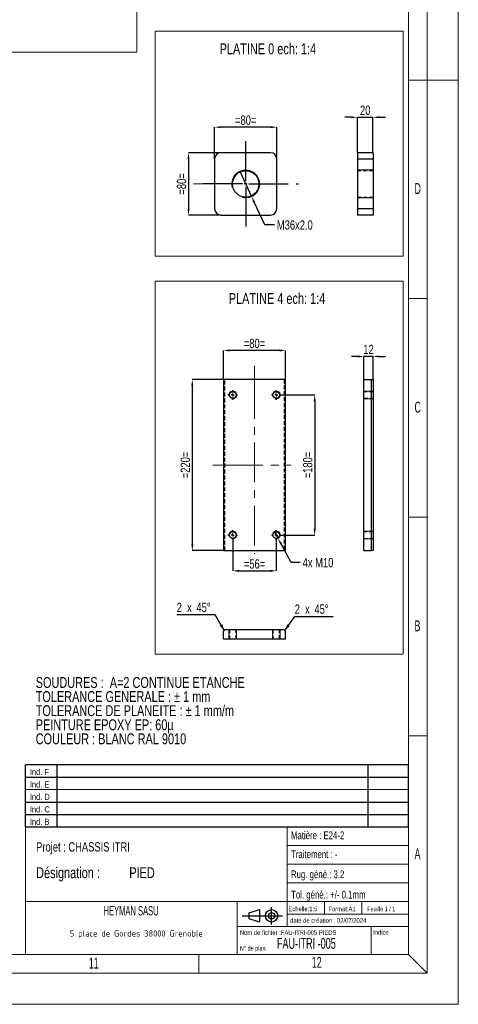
# Model space of a CAD drawing. Header units: millimetres. Extents: x 0 to 841, y 0 to 594.
# Tile 10 of 13: x 700 to 841, y 0 to 316. Entities that reach past the tile are written whole.
import ezdxf

# ---------------------------------------------------------------- set-up
doc = ezdxf.new("R2010")
doc.units = ezdxf.units.MM
doc.header["$PDSIZE"] = -1
doc.linetypes.add('CENTERX2', pattern=[20.32, 12.7, -2.54, 2.54, -2.54])
doc.linetypes.add('HIDDEN', pattern=[1.905, 1.27, -0.635])
for name, color, linetype in [('COTES', 1, 'Continuous'), ('NOTES', 6, 'Continuous'), ('TRAIT-FINS', 9, 'Continuous'), ('TRAIT-MIXTES', 3, 'CENTERX2'), ('TRAIT-TIRET', 2, 'HIDDEN')]:
    doc.layers.add(name, color=color, linetype=linetype)
doc.layers.add('TRAIT-FORT', color=4, linetype='Continuous', lineweight=25)
doc.styles.add('SLDTEXTSTYLE0', font='TXT', dxfattribs={"width": 0.75})
doc.styles.add('SLDTEXTSTYLE1', font='TXT', dxfattribs={"width": 0.605})
doc.styles.add('SLDTEXTSTYLE2', font='TXT', dxfattribs={"width": 0.692308})
doc.styles.add('SLDTEXTSTYLE3', font='TXT', dxfattribs={"width": 0.7})
doc.styles.add('SLDTEXTSTYLE4', font='TXT', dxfattribs={"width": 0.621556})
doc.styles.add('SLDTEXTSTYLE5', font='ISOCP3', dxfattribs={"width": 0.96})
doc.dimstyles.new('SLDDIMSTYLE1', dxfattribs={"dimtxt": 3, "dimasz": 2, "dimexe": 0, "dimexo": 0.0625, "dimgap": 0.75, "dimtad": 1, "dimlfac": 4, "dimrnd": 1e-09, "dimzin": 12, "dimdsep": 46, "dimtxsty": 'SLDTEXTSTYLE0', "dimsah": 1, "dimcen": 0.09, "dimadec": 0, "dimazin": 3, "dimtfac": 1, "dimtofl": 0, "dimtmove": 0, "dimatfit": 3, "dimfxl": 1, "dimfrac": 2, "dimtolj": 1, "dimtzin": 12, "dimarcsym": 0})
doc.dimstyles.new('SLDDIMSTYLE2', dxfattribs={"dimtxt": 3, "dimasz": 2, "dimexe": 0, "dimexo": 0.0625, "dimgap": 0.75, "dimtad": 1, "dimlfac": 4, "dimrnd": 1e-09, "dimzin": 12, "dimdsep": 46, "dimtxsty": 'SLDTEXTSTYLE0', "dimsah": 1, "dimcen": 0.09, "dimadec": 0, "dimazin": 3, "dimtfac": 1, "dimtmove": 0, "dimatfit": 0, "dimfxl": 1, "dimfrac": 2, "dimtolj": 1, "dimtzin": 12, "dimarcsym": 0})
doc.dimstyles.new('SLDDIMSTYLE4', dxfattribs={"dimtxt": 3, "dimasz": 2, "dimexe": 0, "dimexo": 0.0625, "dimgap": 0.75, "dimtad": 0, "dimtih": 1, "dimtoh": 1, "dimlfac": 4, "dimrnd": 1e-09, "dimzin": 4, "dimdsep": 46, "dimtxsty": 'SLDTEXTSTYLE0', "dimblk1": 'NONE', "dimsah": 1, "dimcen": 0, "dimadec": 0, "dimazin": 1, "dimtfac": 1, "dimtmove": 0, "dimatfit": 3, "dimldrblk": 'NONE', "dimfxl": 1, "dimfrac": 2, "dimtolj": 1, "dimtzin": 12, "dimarcsym": 0})
doc.dimstyles.new('SLDDIMSTYLE5', dxfattribs={"dimtxt": 3, "dimasz": 2, "dimexe": 0, "dimexo": 0.0625, "dimgap": 0.75, "dimtad": 0, "dimtih": 1, "dimtoh": 1, "dimlfac": 4, "dimrnd": 1e-09, "dimzin": 12, "dimdsep": 46, "dimtxsty": 'SLDTEXTSTYLE0', "dimblk1": 'NONE', "dimsah": 1, "dimcen": 0, "dimadec": 0, "dimazin": 3, "dimtfac": 1, "dimtmove": 0, "dimatfit": 3, "dimldrblk": 'NONE', "dimfxl": 1, "dimfrac": 2, "dimtolj": 1, "dimtzin": 12, "dimarcsym": 0})

# ---------------------------------------------------------------- blocks, each defined once
blk = doc.blocks.new('TAB MODIFS')
for p, q in [((123, 20), (0, 20)), ((0, 0), (0, 20)), ((10, 20), (10, 0)), ((110, 20), (110, 0)), ((123, 0), (123, 20)), ((0, 16), (123, 16)), ((0, 8), (123, 8)), ((0, 4), (123, 4)), ((0, 0), (123, 0))]:
    blk.add_line(p, q)
at = {"color": 7, "linetype": 'Continuous', "lineweight": 18}
blk.add_line((0, 12), (123, 12), dxfattribs=at)
at = {"color": 7}
for tag in ['AUTOATTR0', 'AUTOATTR1', 'AUTOATTR2', 'AUTOATTR3', 'AUTOATTR4', 'AUTOATTR5', 'AUTOATTR6', 'AUTOATTR7', 'AUTOATTR8', 'AUTOATTR9']:
    blk.add_attdef(tag, (0, 0), '', height=1, dxfattribs=at)
at = {"layer": 'NOTES', "color": 211, "char_height": 2, "attachment_point": 1, "style": 'SLDTEXTSTYLE0'}
for s, insert in [('Ind. F', (1.36, 18.66)), ('Ind. E', (1.36, 14.66)), ('Ind. D', (1.36, 10.66)), ('Ind. C', (1.36, 6.66)), ('Ind. B', (1.36, 2.66))]:
    blk.add_mtext(s, dxfattribs=dict(at, insert=insert))
blk = doc.blocks.new('Bloc2')
for p, q in [((2.32, 3.8), (5.55, 4.8)), ((2.32, 1.8), (2.32, 3.8)), ((5.55, 4.8), (5.55, 0.8)), ((9.48, 0), (9.48, 5.6)), ((0, 2.8), (12.98, 2.8)), ((5.55, 0.8), (2.32, 1.8))]:
    blk.add_line(p, q)
for radius in [2, 1]:
    blk.add_circle((9.48, 2.8), radius)
blk = doc.blocks.new('SW_NOTE_0')
at = {"layer": 'NOTES', "color": 0, "char_height": 3.5, "attachment_point": 1, "style": 'SLDTEXTSTYLE0'}
for s, insert in [('SOUDURES :  A=2 CONTINUE ETANCHE', (0, 4.51)), ('TOLERANCE GENERALE : ± 1 mm', (0, -0.01)), ('TOLERANCE DE PLANEITE : ± 1 mm/m', (0, -4.54)), ('PEINTURE EPOXY EP: 60µ', (0, -9.07)), ('COULEUR : BLANC RAL 9010', (0, -13.59))]:
    blk.add_mtext(s, dxfattribs=dict(at, insert=insert))
blk = doc.blocks.new('SW_NOTE_1')
at = {"layer": 'NOTES', "color": 0, "char_height": 3.5, "attachment_point": 1, "style": 'SLDTEXTSTYLE0'}
for s, insert in [('Désignation :', (0, 4.51)), ('PIED', (29.93, 4.51))]:
    blk.add_mtext(s, dxfattribs=dict(at, insert=insert))
blk = doc.blocks.new('SW_NOTE_2')
at = {"layer": 'NOTES', "color": 0, "insert": (20.94, 2.58), "char_height": 2, "attachment_point": 2, "style": 'SLDTEXTSTYLE5'}
blk.add_mtext('5 place de Gordes 38000 Grenoble', dxfattribs=at)
blk = doc.blocks.new('_D_8')
at = {"layer": 'COTES', "color": 0, "lineweight": -2, "transparency": 16777216}
for p, q in [((808.64, 208.11), (806.64, 208.11)), ((810.64, 200.8), (810.64, 208.11)), ((813.64, 208.11), (810.64, 208.11)), ((813.64, 200.8), (813.64, 208.11)), ((815.64, 208.11), (817.64, 208.11))]:
    blk.add_line(p, q, dxfattribs=at)
at = {"layer": 'COTES', "color": 0, "transparency": 16777216}
for points in [[(808.64, 208.44), (808.64, 207.77), (810.64, 208.11)], [(815.64, 208.44), (815.64, 207.77), (813.64, 208.11)]]:
    blk.add_solid(points, dxfattribs=at)
at = {"layer": 'Defpoints', "color": 0, "transparency": 16777216}
for p in [(810.64, 208.11), (810.64, 200.74), (813.64, 200.74)]:
    blk.add_point(p, dxfattribs=at)
at = {"layer": 'COTES', "color": 0, "transparency": 16777216, "insert": (812.14, 211.86), "char_height": 3, "attachment_point": 2, "style": 'SLDTEXTSTYLE0'}
blk.add_mtext('\\A1;12', dxfattribs=at)
blk = doc.blocks.new('_D_9')
at = {"layer": 'COTES', "color": 0, "lineweight": -2, "transparency": 16777216}
for p, q in [((762.67, 271.61), (762.67, 281.8)), ((780.67, 281.8), (764.67, 281.8)), ((782.67, 271.61), (782.67, 281.8))]:
    blk.add_line(p, q, dxfattribs=at)
at = {"layer": 'COTES', "color": 0, "transparency": 16777216}
for points in [[(764.67, 282.13), (764.67, 281.47), (762.67, 281.8)], [(780.67, 282.13), (780.67, 281.47), (782.67, 281.8)]]:
    blk.add_solid(points, dxfattribs=at)
at = {"layer": 'Defpoints', "color": 0, "transparency": 16777216}
for p in [(762.67, 281.8), (762.67, 271.55), (782.67, 271.55)]:
    blk.add_point(p, dxfattribs=at)
at = {"layer": 'COTES', "color": 0, "transparency": 16777216, "insert": (772.67, 285.55), "char_height": 3, "attachment_point": 2, "style": 'SLDTEXTSTYLE0'}
blk.add_mtext('\\A1;=80=', dxfattribs=at)
blk = doc.blocks.new('_D_10')
at = {"layer": 'COTES', "color": 0, "lineweight": -2, "transparency": 16777216}
for p, q in [((764.6, 273.55), (754.29, 273.55)), ((754.29, 271.55), (754.29, 255.55)), ((764.6, 253.55), (754.29, 253.55))]:
    blk.add_line(p, q, dxfattribs=at)
at = {"layer": 'COTES', "color": 0, "transparency": 16777216}
for points in [[(753.95, 271.55), (754.62, 271.55), (754.29, 273.55)], [(753.95, 255.55), (754.62, 255.55), (754.29, 253.55)]]:
    blk.add_solid(points, dxfattribs=at)
at = {"layer": 'Defpoints', "color": 0, "transparency": 16777216}
for p in [(764.67, 273.55), (754.29, 253.55), (764.67, 253.55)]:
    blk.add_point(p, dxfattribs=at)
at = {"layer": 'COTES', "color": 0, "transparency": 16777216, "insert": (750.54, 263.55), "char_height": 3, "attachment_point": 2, "rotation": 90, "style": 'SLDTEXTSTYLE0'}
blk.add_mtext('\\A1;=80=', dxfattribs=at)
blk = doc.blocks.new('_D_11')
at = {"layer": 'COTES', "color": 0, "lineweight": -2, "transparency": 16777216}
for p, q in [((770.78, 267.63), (774.56, 259.47)), ((778.77, 250.37), (775.4, 257.65)), ((781.93, 250.37), (778.77, 250.37))]:
    blk.add_line(p, q, dxfattribs=at)
at = {"layer": 'COTES', "color": 0, "transparency": 16777216}
blk.add_solid([(775.7, 257.79), (775.1, 257.51), (774.56, 259.47)], dxfattribs=at)
at = {"layer": 'Defpoints', "color": 0, "transparency": 16777216}
for p in [(770.78, 267.63), (774.56, 259.47)]:
    blk.add_point(p, dxfattribs=at)
at = {"layer": 'COTES', "color": 0, "transparency": 16777216, "insert": (782.68, 251.87), "char_height": 3, "attachment_point": 1, "style": 'SLDTEXTSTYLE0'}
blk.add_mtext('\\A1;M36x2.0', dxfattribs=at)
blk = doc.blocks.new('_NONE')
blk = doc.blocks.new('SW_CENTERMARKSYMBOL_1')
at = {"layer": 'TRAIT-MIXTES', "color": 0}
for p, q in [((0, 1), (0, 14.11)), ((-1, 0), (-15.73, 0)), ((0, 0), (-0.5, 0)), ((0, 0), (0, 0.5)), ((0, 0), (0, -0.5)), ((0, 0), (0.5, 0)), ((1, 0), (17, 0)), ((0, -1), (0, -14.41))]:
    blk.add_line(p, q, dxfattribs=at)
blk = doc.blocks.new('SW_CENTERMARKSYMBOL_2')
at = {"layer": 'TRAIT-MIXTES', "color": 0}
for p, q in [((0, 1), (0, 4.75)), ((-1, 0), (-4.75, 0)), ((0, 0), (-0.5, 0)), ((0, 0), (0, 0.5)), ((0, 0), (0, -0.5)), ((0, 0), (0.5, 0)), ((1, 0), (4.75, 0)), ((0, -1), (0, -4.75))]:
    blk.add_line(p, q, dxfattribs=at)
blk = doc.blocks.new('_D_12')
at = {"layer": 'COTES', "color": 0, "lineweight": -2, "transparency": 16777216}
for p, q in [((806.58, 284.98), (804.58, 284.98)), ((808.58, 273.61), (808.58, 284.98)), ((808.58, 284.98), (813.58, 284.98)), ((813.58, 273.61), (813.58, 284.98)), ((815.58, 284.98), (817.58, 284.98))]:
    blk.add_line(p, q, dxfattribs=at)
at = {"layer": 'COTES', "color": 0, "transparency": 16777216}
for points in [[(806.58, 285.31), (806.58, 284.65), (808.58, 284.98)], [(815.58, 285.31), (815.58, 284.65), (813.58, 284.98)]]:
    blk.add_solid(points, dxfattribs=at)
at = {"layer": 'Defpoints', "color": 0, "transparency": 16777216}
for p in [(813.58, 284.98), (808.58, 273.55), (813.58, 273.55)]:
    blk.add_point(p, dxfattribs=at)
at = {"layer": 'COTES', "color": 0, "transparency": 16777216, "insert": (811.08, 288.73), "char_height": 3, "attachment_point": 2, "style": 'SLDTEXTSTYLE0'}
blk.add_mtext('\\A1;20', dxfattribs=at)
blk = doc.blocks.new('_D_13')
at = {"layer": 'COTES', "color": 0, "lineweight": -2, "transparency": 16777216}
for p, q in [((765.5, 200.8), (765.5, 210.05)), ((783.5, 210.05), (767.5, 210.05)), ((785.5, 200.8), (785.5, 210.05))]:
    blk.add_line(p, q, dxfattribs=at)
at = {"layer": 'COTES', "color": 0, "transparency": 16777216}
for points in [[(767.5, 210.38), (767.5, 209.72), (765.5, 210.05)], [(783.5, 210.38), (783.5, 209.72), (785.5, 210.05)]]:
    blk.add_solid(points, dxfattribs=at)
at = {"layer": 'Defpoints', "color": 0, "transparency": 16777216}
for p in [(765.5, 210.05), (765.5, 200.74), (785.5, 200.74)]:
    blk.add_point(p, dxfattribs=at)
at = {"layer": 'COTES', "color": 0, "transparency": 16777216, "insert": (775.5, 213.8), "char_height": 3, "attachment_point": 2, "style": 'SLDTEXTSTYLE0'}
blk.add_mtext('\\A1;=80=', dxfattribs=at)
blk = doc.blocks.new('_D_14')
at = {"layer": 'COTES', "color": 0, "lineweight": -2, "transparency": 16777216}
for p, q in [((765.44, 200.74), (755.5, 200.74)), ((755.5, 198.74), (755.5, 147.74)), ((765.44, 145.74), (755.5, 145.74))]:
    blk.add_line(p, q, dxfattribs=at)
at = {"layer": 'COTES', "color": 0, "transparency": 16777216}
for points in [[(755.17, 198.74), (755.83, 198.74), (755.5, 200.74)], [(755.17, 147.74), (755.83, 147.74), (755.5, 145.74)]]:
    blk.add_solid(points, dxfattribs=at)
at = {"layer": 'Defpoints', "color": 0, "transparency": 16777216}
for p in [(765.5, 200.74), (755.5, 145.74), (765.5, 145.74)]:
    blk.add_point(p, dxfattribs=at)
at = {"layer": 'COTES', "color": 0, "transparency": 16777216, "insert": (751.75, 173.24), "char_height": 3, "attachment_point": 2, "rotation": 90, "style": 'SLDTEXTSTYLE0'}
blk.add_mtext('\\A1;=220=', dxfattribs=at)
blk = doc.blocks.new('_D_15')
at = {"layer": 'COTES', "color": 0, "lineweight": -2, "transparency": 16777216}
for p, q in [((784.13, 195.74), (794.84, 195.74)), ((794.84, 193.74), (794.84, 152.74)), ((784.13, 150.74), (794.84, 150.74))]:
    blk.add_line(p, q, dxfattribs=at)
at = {"layer": 'COTES', "color": 0, "transparency": 16777216}
for points in [[(794.51, 193.74), (795.17, 193.74), (794.84, 195.74)], [(794.51, 152.74), (795.17, 152.74), (794.84, 150.74)]]:
    blk.add_solid(points, dxfattribs=at)
at = {"layer": 'Defpoints', "color": 0, "transparency": 16777216}
for p in [(784.06, 195.74), (784.06, 150.74), (794.84, 150.74)]:
    blk.add_point(p, dxfattribs=at)
at = {"layer": 'COTES', "color": 0, "transparency": 16777216, "insert": (791.09, 173.24), "char_height": 3, "attachment_point": 2, "rotation": 90, "style": 'SLDTEXTSTYLE0'}
blk.add_mtext('\\A1;=180=', dxfattribs=at)
blk = doc.blocks.new('_D_16')
at = {"layer": 'COTES', "color": 0, "lineweight": -2, "transparency": 16777216}
for p, q in [((768.5, 149.11), (768.5, 139.21)), ((782.5, 149.11), (782.5, 139.21)), ((770.5, 139.21), (780.5, 139.21))]:
    blk.add_line(p, q, dxfattribs=at)
at = {"layer": 'COTES', "color": 0, "transparency": 16777216}
for points in [[(770.5, 139.54), (770.5, 138.88), (768.5, 139.21)], [(780.5, 139.54), (780.5, 138.88), (782.5, 139.21)]]:
    blk.add_solid(points, dxfattribs=at)
at = {"layer": 'Defpoints', "color": 0, "transparency": 16777216}
for p in [(768.5, 149.18), (782.5, 149.18), (782.5, 139.21)]:
    blk.add_point(p, dxfattribs=at)
at = {"layer": 'COTES', "color": 0, "transparency": 16777216, "insert": (775.5, 142.96), "char_height": 3, "attachment_point": 2, "style": 'SLDTEXTSTYLE0'}
blk.add_mtext('\\A1;=56=', dxfattribs=at)
blk = doc.blocks.new('_D_17')
at = {"layer": 'COTES', "color": 0, "lineweight": -2, "transparency": 16777216}
for p, q in [((781.91, 151.84), (783.09, 149.64)), ((787.24, 141.86), (784.03, 147.87)), ((790.22, 141.86), (787.24, 141.86))]:
    blk.add_line(p, q, dxfattribs=at)
at = {"layer": 'COTES', "color": 0, "transparency": 16777216}
blk.add_solid([(784.33, 148.03), (783.74, 147.71), (783.09, 149.64)], dxfattribs=at)
at = {"layer": 'Defpoints', "color": 0, "transparency": 16777216}
for p in [(781.91, 151.84), (783.09, 149.64)]:
    blk.add_point(p, dxfattribs=at)
at = {"layer": 'COTES', "color": 0, "transparency": 16777216, "insert": (790.97, 143.36), "char_height": 3, "attachment_point": 1, "style": 'SLDTEXTSTYLE0'}
blk.add_mtext('\\A1;4x M10', dxfattribs=at)
blk = doc.blocks.new('SW_CENTERMARKSYMBOL_3')
at = {"layer": 'TRAIT-MIXTES', "color": 0}
for p, q in [((-1, 0), (-1.5625, 0)), ((0, 0), (-0.5, 0)), ((0, 1), (0, 1.5625)), ((0, 0), (0, 0.5)), ((0, 0), (0, -0.5)), ((0, 0), (0.5, 0)), ((1, 0), (1.5625, 0)), ((0, -1), (0, -1.5625))]:
    blk.add_line(p, q, dxfattribs=at)
blk = doc.blocks.new('SW_CENTERMARKSYMBOL_4')
at = {"layer": 'TRAIT-MIXTES', "color": 0}
for p, q in [((-1, 0), (-1.5625, 0)), ((0, 0), (-0.5, 0)), ((0, 1), (0, 1.5625)), ((0, 0), (0, 0.5)), ((0, 0), (0, -0.5)), ((0, 0), (0.5, 0)), ((1, 0), (1.5625, 0)), ((0, -1), (0, -1.5625))]:
    blk.add_line(p, q, dxfattribs=at)
blk = doc.blocks.new('SW_CENTERMARKSYMBOL_5')
at = {"layer": 'TRAIT-MIXTES', "color": 0}
for p, q in [((-1, 0), (-1.5625, 0)), ((0, 0), (-0.5, 0)), ((0, 1), (0, 1.5625)), ((0, 0), (0, 0.5)), ((0, 0), (0, -0.5)), ((0, 0), (0.5, 0)), ((1, 0), (1.5625, 0)), ((0, -1), (0, -1.5625))]:
    blk.add_line(p, q, dxfattribs=at)
blk = doc.blocks.new('SW_CENTERMARKSYMBOL_6')
at = {"layer": 'TRAIT-MIXTES', "color": 0}
for p, q in [((-1, 0), (-1.5625, 0)), ((0, 0), (-0.5, 0)), ((0, 1), (0, 1.5625)), ((0, 0), (0, 0.5)), ((0, 0), (0, -0.5)), ((0, 0), (0.5, 0)), ((1, 0), (1.5625, 0)), ((0, -1), (0, -1.5625))]:
    blk.add_line(p, q, dxfattribs=at)
blk = doc.blocks.new('SW_CHAMFER_DIMENSION_0')
at = {"layer": 'COTES', "color": 0}
for p, q in [((-3.16, -4.49), (0, 0)), ((0, 0), (12.39, 0))]:
    blk.add_line(p, q, dxfattribs=at)
blk.add_solid([(-3.16, -4.49), (-1.6, -3.14), (-2.42, -2.56)], dxfattribs=at)
at = {"layer": 'COTES', "color": 0, "char_height": 3, "attachment_point": 1, "style": 'SLDTEXTSTYLE0'}
for s, insert in [('2', (0, 3.87)), ('45°', (6.35, 3.87)), ('x', (3.34, 3.87))]:
    blk.add_mtext(s, dxfattribs=dict(at, insert=insert))
blk = doc.blocks.new('SW_CHAMFER_DIMENSION_1')
at = {"layer": 'COTES', "color": 0}
for p, q in [((12.39, 0), (0, 0)), ((15.27, -5.02), (12.39, 0))]:
    blk.add_line(p, q, dxfattribs=at)
blk.add_solid([(15.27, -5.02), (14.71, -3.04), (13.84, -3.53)], dxfattribs=at)
at = {"layer": 'COTES', "color": 0, "char_height": 3, "attachment_point": 1, "style": 'SLDTEXTSTYLE0'}
for s, insert in [('2', (0, 3.87)), ('45°', (6.35, 3.87)), ('x', (3.34, 3.87))]:
    blk.add_mtext(s, dxfattribs=dict(at, insert=insert))

msp = doc.modelspace()

# ---------------------------------------------------------------- linework, layer by layer
at = {"lineweight": 18}
for p, q in [((841.001, -0.0569), (841.001, 593.9431)), ((831.001, 9.9431), (831.001, 583.9431)), ((737.6671, 578), (737.6671, 305.8674)), ((825.001, 15.9431), (825.001, 577.9431)), ((743.5512, 312.6278), (823.286, 312.6278)), ((743.5512, 312.6278), (743.5512, 240.3763)), ((823.286, 312.6278), (823.286, 240.3763)), ((16.0906, 305.8674), (737.6671, 305.8674)), ((831.001, 296.9431), (825.001, 296.9431)), ((841.001, 296.9431), (831.001, 296.9431)), ((743.5512, 240.3763), (823.286, 240.3763)), ((743.5512, 232.2616), (823.286, 232.2616)), ((743.5512, 232.2616), (743.5512, 112.4994)), ((823.286, 232.2616), (823.286, 112.4994)), ((831.001, 226.6931), (825.001, 226.6931)), ((831.001, 156.4431), (825.001, 156.4431)), ((743.5512, 112.4994), (823.286, 112.4994)), ((831.001, 86.1931), (825.001, 86.1931)), ((701.945, 56.9431), (701.945, 15.9431)), ((824.945, 56.9431), (701.945, 56.9431)), ((785.945, 56.9431), (785.945, 24.9431)), ((785.945, 50.9431), (824.945, 50.9431)), ((785.945, 44.9431), (824.945, 44.9431)), ((785.945, 38.9431), (824.945, 38.9431)), ((701.945, 32.9431), (824.945, 32.9431)), ((769.945, 32.9431), (769.945, 15.9431)), ((797.945, 32.9431), (797.945, 28.9431)), ((809.945, 32.9431), (809.945, 28.9431)), ((785.945, 28.9431), (824.945, 28.9431)), ((769.945, 24.9431), (824.945, 24.9431)), ((812.945, 24.9431), (812.945, 15.9431)), ((16.001, 15.9431), (825.001, 15.9431)), ((757.5847, 9.9431), (757.5847, 15.9431)), ((831.001, 9.9431), (825.001, 15.9431)), ((831.001, 9.9431), (10.001, 9.9431)), ((841.001, -0.0569), (0.001, -0.0569))]:
    msp.add_line(p, q, dxfattribs=at)
at = {"layer": 'TRAIT-FINS', "lineweight": 18}
for p, q in [((813.5816, 268.0509), (808.5816, 268.0509)), ((813.5816, 259.0509), (808.5816, 259.0509)), ((810.6383, 196.9888), (813.6383, 196.9888)), ((810.6383, 196.9888), (813.6383, 196.9888)), ((810.6383, 194.4888), (813.6383, 194.4888)), ((810.6383, 194.4888), (813.6383, 194.4888)), ((810.6383, 151.9888), (813.6383, 151.9888)), ((810.6383, 151.9888), (813.6383, 151.9888)), ((810.6383, 149.4888), (813.6383, 149.4888)), ((810.6383, 149.4888), (813.6383, 149.4888)), ((767.2504, 117.3244), (767.2504, 120.3244)), ((767.2504, 117.3244), (767.2504, 120.3244)), ((769.7504, 117.3244), (769.7504, 120.3244)), ((769.7504, 117.3244), (769.7504, 120.3244)), ((781.2504, 117.3244), (781.2504, 120.3244)), ((781.2504, 117.3244), (781.2504, 120.3244)), ((783.7504, 117.3244), (783.7504, 120.3244)), ((783.7504, 117.3244), (783.7504, 120.3244))]:
    msp.add_line(p, q, dxfattribs=at)
for centre, radius in [((772.6667, 263.5509), 4.5), ((768.5004, 195.7388), 1.25), ((782.5004, 195.7388), 1.25), ((768.5004, 150.7388), 1.25), ((782.5004, 150.7388), 1.25)]:
    msp.add_arc(centre, radius, 255, 195, dxfattribs=at)
at = {"layer": 'TRAIT-FORT', "lineweight": 25}
for p, q in [((780.6667, 273.5509), (764.6667, 273.5509)), ((813.5817, 273.5509), (808.5816, 273.5509)), ((808.5816, 273.5509), (808.5816, 271.5509)), ((813.5817, 273.5509), (813.5817, 271.5509)), ((762.6667, 271.5509), (762.6667, 255.5509)), ((782.6667, 255.5509), (782.6667, 271.5509)), ((813.5817, 271.5509), (808.5816, 271.5509)), ((808.5816, 271.5509), (808.5816, 255.5509)), ((813.5817, 271.5509), (813.5817, 255.5509)), ((764.6667, 253.5509), (780.6667, 253.5509)), ((813.5817, 255.5509), (808.5816, 255.5509)), ((808.5816, 255.5509), (808.5816, 253.5509)), ((813.5817, 253.5509), (808.5816, 253.5509)), ((813.5817, 255.5509), (813.5817, 253.5509)), ((785.5004, 200.7388), (765.5004, 200.7388)), ((765.5004, 200.7388), (765.5004, 145.7388)), ((785.5004, 145.7388), (785.5004, 200.7388)), ((810.6383, 145.7388), (810.6383, 200.7388)), ((810.6383, 200.7388), (813.1383, 200.7388)), ((813.1383, 145.7388), (813.1383, 200.7388)), ((813.1383, 200.7388), (813.6383, 200.7388)), ((813.6383, 200.7388), (813.6383, 145.7388)), ((765.5004, 145.7388), (785.5004, 145.7388)), ((810.6383, 145.7388), (813.1383, 145.7388)), ((813.6383, 145.7388), (813.1383, 145.7388)), ((766.0004, 120.3244), (765.5004, 119.8244)), ((785.0004, 120.3244), (766.0004, 120.3244)), ((785.5004, 119.8244), (785.0004, 120.3244)), ((765.5004, 117.3244), (765.5004, 119.8244)), ((785.5004, 117.3244), (765.5004, 117.3244)), ((785.5004, 117.3244), (785.5004, 119.8244))]:
    msp.add_line(p, q, dxfattribs=at)
for centre, radius in [((772.6667, 263.5509), 4.25), ((768.5004, 195.7388), 1.0625), ((782.5004, 195.7388), 1.0625), ((768.5004, 150.7388), 1.0625), ((782.5004, 150.7388), 1.0625)]:
    msp.add_circle(centre, radius, dxfattribs=at)
for centre, start, end in [((764.6667, 271.5509), 90, 180), ((780.6667, 271.5509), 360, 90), ((764.6667, 255.5509), 180, 270), ((780.6667, 255.5509), 270, 360)]:
    msp.add_arc(centre, 2, start, end, dxfattribs=at)
at = {"layer": 'TRAIT-MIXTES', "lineweight": 18}
for p, q in [((755.8537, 263.5509), (763.7095, 263.5509)), ((775.5004, 205.1283), (775.5004, 200.7388)), ((775.5004, 200.7388), (775.5004, 144.677)), ((762.0564, 173.2388), (765.5004, 173.2388)), ((765.5004, 173.2388), (787.1334, 173.2388))]:
    msp.add_line(p, q, dxfattribs=at)
at = {"layer": 'TRAIT-TIRET'}
for p, q in [((813.5817, 271.5509), (808.5816, 271.5509)), ((813.5817, 267.8009), (808.5816, 267.8009)), ((808.5816, 259.3009), (813.5817, 259.3009)), ((813.5817, 255.5509), (808.5816, 255.5509)), ((766.0004, 145.7388), (766.0004, 200.7388)), ((785.0004, 200.7388), (785.0004, 145.7388)), ((813.6383, 196.8013), (810.6383, 196.8013)), ((810.6383, 194.6763), (813.6383, 194.6763)), ((813.6383, 151.8012), (810.6383, 151.8012)), ((810.6383, 149.6763), (813.6383, 149.6763)), ((767.4379, 120.3244), (767.4379, 117.3244)), ((769.5629, 117.3244), (769.5629, 120.3244)), ((781.4379, 120.3244), (781.4379, 117.3244)), ((783.5629, 117.3244), (783.5629, 120.3244))]:
    msp.add_line(p, q, dxfattribs=at)

# ---------------------------------------------------------------- block references
for name, p in [('TAB MODIFS', (701.9385, 56.9329)), ('Bloc2', (771.5049, 25.5774))]:
    msp.add_blockref(name, p)
at = {"layer": 'COTES'}
for name, p in [('SW_CHAMFER_DIMENSION_1', (750.4791, 125.0943)), ('SW_CHAMFER_DIMENSION_0', (788.4093, 124.56))]:
    msp.add_blockref(name, p, dxfattribs=at)
at = {"layer": 'NOTES'}
for name, p in [('SW_NOTE_0', (705.1648, 100.5904)), ('SW_NOTE_1', (705.3122, 39.4765)), ('SW_NOTE_2', (716.5705, 21.1344))]:
    msp.add_blockref(name, p, dxfattribs=at)
at = {"layer": 'TRAIT-MIXTES'}
for name, p in [('SW_CENTERMARKSYMBOL_1', (772.6667, 263.5509)), ('SW_CENTERMARKSYMBOL_2', (772.6667, 263.5509)), ('SW_CENTERMARKSYMBOL_5', (768.5004, 195.7388)), ('SW_CENTERMARKSYMBOL_3', (782.5004, 195.7388)), ('SW_CENTERMARKSYMBOL_6', (768.5004, 150.7388)), ('SW_CENTERMARKSYMBOL_4', (782.5004, 150.7388))]:
    msp.add_blockref(name, p, dxfattribs=at)

# ---------------------------------------------------------------- texts
at = {"layer": 'NOTES'}
for s, insert, char_height, attachment_point, style in [('PLATINE 0 ech: 1:4', (764.2811, 308.7147), 3.5, 1, 'SLDTEXTSTYLE0'), ('D', (826.9344, 263.8187), 3.5, 1, 'SLDTEXTSTYLE1'), ('PLATINE 4 ech: 1:4', (767.2141, 228.5093), 3.5, 1, 'SLDTEXTSTYLE0'), ('C', (826.9344, 193.5687), 3.5, 1, 'SLDTEXTSTYLE1'), ('B', (826.9344, 123.3187), 3.5, 1, 'SLDTEXTSTYLE1'), ('Matière : E24-2', (787.2115, 55.4982), 2.5, 1, 'SLDTEXTSTYLE0'), ('Projet : CHASSIS ITRI', (705.3122, 52.0264), 3, 1, 'SLDTEXTSTYLE0'), ('Traitement : -', (787.2432, 49.4111), 2.5, 1, 'SLDTEXTSTYLE0'), ('A', (826.9344, 50.0687), 3.5, 1, 'SLDTEXTSTYLE1'), ('Rug. géné.: 3.2', (787.2297, 42.977), 2.5, 1, 'SLDTEXTSTYLE0'), ('Tol. géné.: +/- 0.1mm', (787.2686, 36.4424), 2.5, 1, 'SLDTEXTSTYLE0'), ('HEYMAN SASU', (735.8239, 31.5131), 3, 2, 'SLDTEXTSTYLE1'), ('Echelle:1:5', (786.3984, 31.3478), 1.5, 1, 'SLDTEXTSTYLE0'), ('Format:A1', (799.2343, 31.3232), 1.5, 1, 'SLDTEXTSTYLE0'), ('Feuille 1 / 1', (811.7514, 31.3271), 1.5, 1, 'SLDTEXTSTYLE2'), ('date de création : 02/07/2024', (786.9539, 27.6378), 1.5, 1, 'SLDTEXTSTYLE0'), ('Nom de fichier :FAU-ITRI-005 PIEDS', (770.7974, 23.7584), 1.5, 1, 'SLDTEXTSTYLE0'), ('Indice', (813.6377, 23.8032), 1.5, 1, 'SLDTEXTSTYLE0'), ('FAU-ITRI -005', (782.701, 21.2725), 3.5, 1, 'SLDTEXTSTYLE4'), ('N° de plan', (770.8231, 18.7081), 1.5, 1, 'SLDTEXTSTYLE3'), ('11', (722.2764, 14.9437), 3.5, 1, 'SLDTEXTSTYLE1'), ('12', (793.9231, 15.1841), 3.5, 1, 'SLDTEXTSTYLE1')]:
    msp.add_mtext(s, dxfattribs=dict(at, insert=insert, char_height=char_height, attachment_point=attachment_point, style=style))

# ---------------------------------------------------------------- dimensions: what is measured, and where the dimension line sits
at = {"layer": 'COTES'}
for base, p1, p2, picture, middle in [((813.5816, 284.9812), (808.5816, 273.5509), (813.5816, 273.5509), '_D_12', (811.0816, 284.9812)), ((810.6383, 208.1055), (813.6383, 200.7388), (810.6383, 200.7388), '_D_8', (812.1383, 208.1055))]:
    dim = msp.add_linear_dim(base=base, p1=p1, p2=p2, dimstyle='SLDDIMSTYLE2', dxfattribs=at)
    dim.commit()
    dim.dimension.update_dxf_attribs({"geometry": picture, "text_midpoint": middle, "dimtype": 160})
for base, p1, p2, picture, middle in [((762.6667, 281.8009), (782.6667, 271.5509), (762.6667, 271.5509), '_D_9', (772.6667, 281.8009)), ((782.5004, 139.2116), (768.5004, 149.1763), (782.5004, 149.1763), '_D_16', (775.5004, 139.2116))]:
    dim = msp.add_linear_dim(base=base, p1=p1, p2=p2, text='=<>=', dimstyle='SLDDIMSTYLE1', dxfattribs=at)
    dim.commit()
    dim.dimension.update_dxf_attribs({"geometry": picture, "text_midpoint": middle, "dimtype": 160})
for base, p1, p2, angle, picture, middle in [((754.2866, 253.5509), (764.6667, 273.5509), (764.6667, 253.5509), 90, '_D_10', (754.2866, 263.5509)), ((765.5004, 210.0497), (785.5004, 200.7388), (765.5004, 200.7388), 0, '_D_13', (775.5004, 210.0497)), ((755.5004, 145.7388), (765.5004, 200.7388), (765.5004, 145.7388), 90, '_D_14', (755.5004, 173.2388)), ((794.841, 150.7388), (784.0629, 195.7388), (784.0629, 150.7388), 90, '_D_15', (794.841, 173.2388))]:
    dim = msp.add_linear_dim(base=base, p1=p1, p2=p2, angle=angle, text='=<>=', dimstyle='SLDDIMSTYLE1', dxfattribs=at)
    dim.commit()
    dim.dimension.update_dxf_attribs({"geometry": picture, "text_midpoint": middle, "dimtype": 160})
for p1, p2, text, dimstyle, picture, middle in [((770.7753, 267.6341), (774.5581, 259.4677), 'M36x2.0', 'SLDDIMSTYLE4', '_D_11', (789.2464, 250.3742)), ((781.9116, 151.8414), (783.0892, 149.6361), '4x M10', 'SLDDIMSTYLE5', '_D_17', (796.7794, 141.8563))]:
    dim = msp.add_diameter_dim_2p(p1=p1, p2=p2, text=text, dimstyle=dimstyle, override={"dimpost": '<>'}, dxfattribs=at)
    dim.commit()
    dim.dimension.update_dxf_attribs({"geometry": picture, "text_midpoint": middle, "dimtype": 163})

doc.saveas('drawing.dxf')
